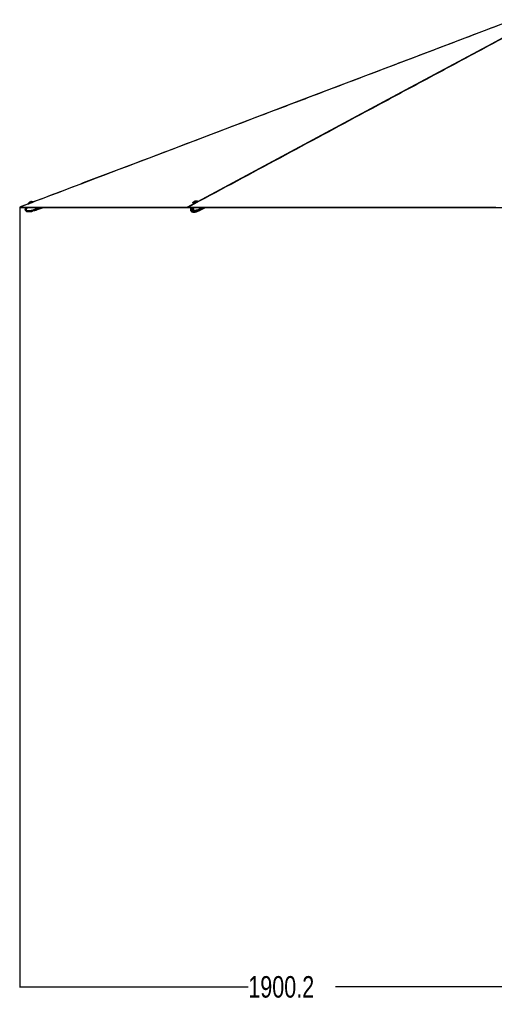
# Paper-space layout '4M DUO In Ground Anchor' of a CAD drawing. Header units: millimetres. Extents: x 20 to 26560, y 40 to 17993.
# Tile 78 of 89: x 18559 to 21872, y 1083 to 7958. Entities that reach past the tile are written whole.
import ezdxf

# ---------------------------------------------------------------- set-up
doc = ezdxf.new("R2010")
doc.units = ezdxf.units.MM
doc.layers.add('COMPONENT_GEOMETRY', color=7, linetype='Continuous')
doc.styles.add('SLDTEXTSTYLE0', font='TXT', dxfattribs={"width": 0.75})
doc.dimstyles.new('SLDDIMSTYLE1', dxfattribs={"dimtxt": 150, "dimasz": 6.604, "dimexe": 0, "dimexo": 0.0625, "dimgap": 37.5, "dimtad": 0, "dimtih": 1, "dimtoh": 1, "dimdec": 1, "dimlfac": 0.5, "dimrnd": 1e-09, "dimzin": 12, "dimdsep": 46, "dimtxsty": 'SLDTEXTSTYLE0', "dimsah": 1, "dimcen": 0.09, "dimadec": 0, "dimazin": 3, "dimtfac": 1, "dimtdec": 1, "dimtofl": 0, "dimtmove": 0, "dimatfit": 3, "dimfxl": 1, "dimfrac": 2, "dimtolj": 1, "dimtzin": 12, "dimarcsym": 0})

# ---------------------------------------------------------------- blocks, each defined once
blk = doc.blocks.new('_D_22')
at = {"layer": 'COMPONENT_GEOMETRY', "color": 7, "ltscale": 2}
for p, q in [((18559.1, 6646.7), (18559.1, 1199)), ((22359.5, 2280.8), (22359.5, 1199)), ((18559.1, 1205.3), (20154.5, 1205.3)), ((22359.5, 1205.3), (20764.1, 1205.3))]:
    blk.add_line(p, q, dxfattribs=at)
for points in [[(18559.1, 1205.3), (18565.7, 1204.3), (18565.7, 1206.3)], [(22359.5, 1205.3), (22352.9, 1206.3), (22352.9, 1204.3)]]:
    blk.add_solid(points, dxfattribs=at)
at = {"layer": 'COMPONENT_GEOMETRY', "color": 7, "ltscale": 2, "insert": (20154.5, 1279.6), "char_height": 150, "attachment_point": 1, "style": 'SLDTEXTSTYLE0'}
blk.add_mtext('1900.2', dxfattribs=at)

psp = doc.layouts.new('4M DUO In Ground Anchor')

# ---------------------------------------------------------------- linework, layer by layer
at = {"color": 7, "linetype": 'Continuous', "lineweight": 25, "ltscale": 2}
for p, q in [((18618.62, 6675.64), (18619.74, 6672.64)), ((18625.82, 6679.23), (18625.97, 6678.83)), ((18643.76, 6685.49), (18643.61, 6685.89)), ((18652.52, 6684.91), (18651.4, 6687.91)), ((19767.55, 6680.61), (19768.34, 6677.61)), ((19775.07, 6683.44), (19775.18, 6683.03)), ((19779.8, 6689.31), (19780.83, 6690.41)), ((19782.05, 6689.22), (19779.8, 6689.31)), ((19780.83, 6690.41), (19784.11, 6691.41)), ((19781.13, 6689.26), (19780.83, 6690.41)), ((19785.33, 6690.22), (19782.05, 6689.22)), ((19784.11, 6691.41), (19786.36, 6691.31)), ((19784.49, 6689.96), (19784.11, 6691.41)), ((19786.36, 6691.31), (19785.33, 6690.22)), ((19793.55, 6687.89), (19793.44, 6688.3)), ((19801.88, 6687.68), (19801.38, 6689.56)), ((18559.76, 6647.65), (19731.26, 6647.65)), ((18605.58, 6647.65), (18559.76, 6647.65)), ((18559.76, 6647.65), (18561.35, 6647.65)), ((18648.55, 6621.08), (18648.22, 6620.97)), ((18651.14, 6622.73), (18648.55, 6621.09)), ((18651.14, 6622.71), (18648.55, 6621.08)), ((18659.29, 6625.49), (18653.48, 6623.88)), ((18665.19, 6625.69), (18661.98, 6625.73)), ((18665.19, 6625.69), (18661.98, 6625.71)), ((18669.09, 6636.39), (18664.88, 6647.65)), ((18665.5, 6625.92), (18672.19, 6628.1)), ((18669.09, 6636.39), (18669.1, 6636.38)), ((18669.1, 6636.38), (18672.28, 6637.57)), ((18669.15, 6647.65), (18672.84, 6637.78)), ((18672.84, 6637.79), (18669.15, 6647.65)), ((18670.99, 6631.83), (18670.83, 6631.76)), ((18674.01, 6632.96), (18670.99, 6631.83)), ((18672.19, 6628.1), (18675.38, 6629.29)), ((18675.94, 6629.5), (18724.41, 6647.65)), ((19732.18, 6647.65), (18724.41, 6647.65)), ((19731.26, 6647.65), (22559.5, 6647.65)), ((19731.28, 6647.65), (19731.26, 6647.65)), ((19731.5, 6647.65), (19732.18, 6647.65)), ((19759.89, 6618.12), (19759.16, 6618.44)), ((19759.92, 6624.76), (19759.2, 6625.08)), ((19791.13, 6619.43), (19792.98, 6617.79)), ((19795.84, 6622.19), (19791.73, 6620.58)), ((19792.61, 6620.93), (19792.96, 6620.71)), ((19792.96, 6620.71), (19801.45, 6622.29)), ((19800.61, 6619.42), (19795.1, 6617.78)), ((19800.61, 6626.02), (19798.73, 6625.47)), ((19804.75, 6622.41), (19798.8, 6622.44)), ((19807.44, 6628.78), (19803.33, 6627.17)), ((19807.44, 6622.18), (19803.33, 6620.57)), ((19806.87, 6622.41), (19808.08, 6622.42)), ((19808.06, 6629.01), (19808.27, 6629.01)), ((19808.07, 6622.44), (19815.46, 6625.92)), ((19808.15, 6628.98), (19815.43, 6632.48)), ((19808.31, 6629.04), (19808.27, 6629.01)), ((19808.31, 6622.45), (19808.27, 6622.42)), ((19815.52, 6632.53), (19817.78, 6633.71)), ((19815.56, 6625.97), (19817.81, 6627.17)), ((19819.17, 6639.67), (19817.06, 6647.65)), ((19818.17, 6633.92), (19844.16, 6647.65)), ((19818.21, 6627.38), (19856.41, 6647.65)), ((19818.7, 6635.11), (19818.57, 6635.04)), ((19820.83, 6636.24), (19818.7, 6635.11)), ((19819.17, 6639.66), (19821.43, 6640.85)), ((19819.17, 6639.67), (19819.17, 6639.66)), ((19821.58, 6641), (19819.82, 6647.65)), ((19821.82, 6641.06), (19820.08, 6647.65)), ((19943.83, 6647.65), (19922.98, 6647.65)), ((21113.56, 6647.65), (21110.18, 6647.65)), ((21385.26, 6647.65), (21382.71, 6647.65))]:
    psp.add_line(p, q, dxfattribs=at)
at = {"color": 8, "linetype": 'Continuous', "lineweight": 25, "ltscale": 2}
for p, q in [((19728.39, 6649.61), (19779.56, 6677.1)), ((19800.68, 6688.45), (19801.2, 6688.72)), ((18672.28, 6637.57), (18668.51, 6647.65)), ((18672.84, 6637.79), (18699.2, 6647.65)), ((18674.57, 6633.17), (18713.25, 6647.65)), ((19791, 6619.92), (19791.13, 6619.43)), ((19792.98, 6617.79), (19792.19, 6620.76)), ((19794.26, 6620.95), (19795.1, 6617.78)), ((19800.61, 6619.42), (19799.92, 6622)), ((19802.84, 6622.42), (19803.33, 6620.57)), ((19821.43, 6640.85), (19819.63, 6647.65)), ((19821.23, 6636.44), (19842.44, 6647.65)), ((19821.82, 6641.06), (19834.3, 6647.65))]:
    psp.add_line(p, q, dxfattribs=at)
at = {"color": 7, "linetype": 'Continuous', "lineweight": 25, "ltscale": 2, "flags": 128}
for points in [[(21984.26, 7950.4), (21782.28, 7873.65), (21323.57, 7699.38), (20504.45, 7388.21), (19461.92, 6992.17), (19003.2, 6817.92), (18977.97, 6808.33), (18952.74, 6798.75), (18927.53, 6789.17), (18902.89, 6779.81), (18879.06, 6770.76), (18856.06, 6762.02), (18833.88, 6753.6), (18812.03, 6745.3), (18797.07, 6739.61), (18779.87, 6733.08), (18760.46, 6725.71), (18738.82, 6717.49), (18714.96, 6708.42), (18688.88, 6698.51), (18662.25, 6688.4), (18633.64, 6677.53), (18603.06, 6665.91), (18570.5, 6653.55), (18559.13, 6649.23)], [(18635.01, 6681.79), (18631.71, 6680.56), (18628.55, 6679.37), (18625.65, 6678.28), (18623.13, 6677.34), (18621.1, 6676.58), (18619.64, 6676.02), (18618.81, 6675.71), (18618.62, 6675.64)], [(18618.85, 6676.15), (18619.04, 6676.22), (18619.85, 6676.53), (18621.28, 6677.07), (18623.26, 6677.81), (18625.72, 6678.74), (18628.55, 6679.8), (18631.64, 6680.96), (18634.87, 6682.17)], [(18625.97, 6678.83), (18624.44, 6678.26), (18622.2, 6677.42), (18620.49, 6676.77), (18619.37, 6676.35), (18618.87, 6676.16), (18618.85, 6676.15)], [(18619.74, 6672.64), (18619.93, 6672.71), (18620.76, 6673.03), (18622.22, 6673.58), (18624.25, 6674.34), (18626.77, 6675.29), (18629.67, 6676.37), (18632.83, 6677.56), (18636.13, 6678.8)], [(18625.82, 6679.23), (18625.98, 6679.29), (18626.76, 6679.59), (18628.13, 6680.1), (18629.99, 6680.8), (18632.2, 6681.63), (18634.6, 6682.53), (18637, 6683.43), (18639.23, 6684.26), (18641.13, 6684.97), (18642.56, 6685.5), (18643.4, 6685.82), (18643.61, 6685.89)], [(18628.6, 6685.33), (18628.82, 6685.42), (18629.66, 6685.73), (18631.02, 6686.24), (18632.69, 6686.87), (18634.41, 6687.52), (18635.93, 6688.08), (18637.01, 6688.48), (18637.48, 6688.66), (18637.5, 6688.67)], [(18634.87, 6682.17), (18638.09, 6683.37), (18641.18, 6684.53), (18644.02, 6685.59), (18646.48, 6686.51), (18648.46, 6687.25), (18649.89, 6687.78), (18650.7, 6688.08), (18650.88, 6688.14)], [(18651.4, 6687.91), (18651.21, 6687.84), (18650.38, 6687.53), (18648.92, 6686.99), (18646.89, 6686.23), (18644.37, 6685.3), (18641.47, 6684.21), (18638.31, 6683.03), (18635.01, 6681.79)], [(18636.13, 6678.8), (18639.43, 6680.03), (18642.59, 6681.21), (18645.49, 6682.3), (18648.01, 6683.24), (18650.04, 6683.99), (18651.5, 6684.54), (18652.33, 6684.84), (18652.52, 6684.91)], [(18650.88, 6688.14), (18650.86, 6688.14), (18650.37, 6687.96), (18649.25, 6687.54), (18647.53, 6686.9), (18645.3, 6686.07), (18643.76, 6685.49)], [(19796.84, 6685.1), (19794.25, 6683.87), (19791.27, 6682.68), (19788, 6681.6), (19784.59, 6680.66), (19781.18, 6679.9), (19777.89, 6679.35), (19774.88, 6679.03), (19772.26, 6678.97), (19770.14, 6679.15), (19768.61, 6679.58), (19767.73, 6680.23), (19767.55, 6680.61)], [(19776.67, 6687.41), (19776.22, 6687.24), (19773.48, 6686.05), (19771.19, 6684.84), (19769.44, 6683.65), (19768.3, 6682.54), (19767.81, 6681.55), (19767.97, 6680.77)], [(19768.34, 6677.61), (19768.52, 6677.24), (19769.4, 6676.58), (19770.94, 6676.16), (19773.06, 6675.97), (19775.68, 6676.04), (19775.99, 6676.06)], [(19775.07, 6683.75), (19775.22, 6683.18), (19776.02, 6682.75), (19777.44, 6682.56)], [(19777.44, 6682.56), (19779.36, 6682.61), (19781.64, 6682.91), (19784.12, 6683.42), (19786.61, 6684.12), (19788.92, 6684.94), (19790.89, 6685.84), (19792.36, 6686.73), (19793.24, 6687.57), (19793.45, 6688.28), (19793.29, 6688.57)], [(19779.67, 6688.66), (19781.11, 6688.73), (19782.86, 6689.05), (19784.63, 6689.56), (19786.17, 6690.18), (19787.24, 6690.83), (19787.68, 6691.39), (19787.41, 6691.79), (19786.49, 6691.97), (19785.05, 6691.89), (19783.3, 6691.58), (19781.53, 6691.07), (19779.99, 6690.44), (19778.92, 6689.8), (19778.48, 6689.23), (19778.75, 6688.83), (19779.67, 6688.66)], [(19800.93, 6689.54), (19800.9, 6689.81), (19800.37, 6690.54), (19799.18, 6691.07), (19797.39, 6691.37), (19795.06, 6691.43), (19792.3, 6691.25), (19790.09, 6690.96)], [(19801.38, 6689.56), (19801.39, 6689.53), (19801.24, 6688.59), (19800.41, 6687.51), (19798.92, 6686.33), (19796.84, 6685.1)], [(18561.29, 6649.61), (18562.89, 6649.61), (18569.32, 6649.61), (18572.53, 6649.61), (18578.96, 6649.61), (18582.18, 6649.61), (18588.6, 6649.61), (18591.82, 6649.61), (18598.25, 6649.61), (18601.46, 6649.61), (18604.67, 6649.61), (18611.1, 6649.61), (18614.31, 6649.61), (18620.74, 6649.61), (18623.96, 6649.61), (18630.38, 6649.61), (18633.6, 6649.61), (18636.81, 6649.61), (18643.24, 6649.61), (18646.45, 6649.61), (18652.88, 6649.61), (18656.09, 6649.61), (18662.52, 6649.61), (18665.74, 6649.61), (18672.16, 6649.61), (18675.38, 6649.61), (18678.59, 6649.61), (18685.02, 6649.61), (18688.23, 6649.61), (18694.66, 6649.61), (18697.87, 6649.61), (18704.3, 6649.61), (18707.52, 6649.61), (18713.94, 6649.61), (18717.16, 6649.61), (18720.37, 6649.61), (18726.8, 6649.61), (18730.01, 6649.61), (18736.44, 6649.61), (18739.65, 6649.61), (18746.08, 6649.61), (18749.29, 6649.61), (18755.72, 6649.61), (18758.94, 6649.61), (18762.15, 6649.61), (18768.58, 6649.61), (18771.79, 6649.61), (18778.22, 6649.61), (18781.43, 6649.61), (18787.86, 6649.61), (18791.07, 6649.61), (18794.29, 6649.61), (18800.72, 6649.61), (18803.93, 6649.61), (18810.36, 6649.61), (18813.57, 6649.61), (18820, 6649.61), (18823.21, 6649.61), (18829.64, 6649.61), (18832.85, 6649.61), (18836.07, 6649.61), (18842.5, 6649.61), (18845.71, 6649.61), (18852.14, 6649.61), (18855.35, 6649.61), (18861.78, 6649.61), (18864.99, 6649.61), (18871.42, 6649.61), (18874.63, 6649.61), (18877.85, 6649.61), (18884.27, 6649.61), (18887.49, 6649.61), (18893.92, 6649.61), (18897.13, 6649.61), (18903.56, 6649.61), (18906.77, 6649.61), (18913.2, 6649.61), (18916.41, 6649.61), (18919.63, 6649.61), (18926.05, 6649.61), (18929.27, 6649.61), (18935.7, 6649.61), (18938.91, 6649.61), (18945.34, 6649.61), (18948.55, 6649.61), (18951.76, 6649.61), (18958.19, 6649.61), (18961.41, 6649.61), (18967.83, 6649.61), (18971.05, 6649.61), (18977.47, 6649.61), (18980.69, 6649.61), (18987.12, 6649.61), (18990.33, 6649.61), (18993.54, 6649.61), (18999.97, 6649.61), (19003.19, 6649.61), (19009.61, 6649.61), (19012.83, 6649.61), (19019.25, 6649.61), (19022.47, 6649.61), (19028.9, 6649.61), (19032.11, 6649.61), (19035.32, 6649.61), (19041.75, 6649.61), (19044.96, 6649.61), (19051.39, 6649.61), (19054.61, 6649.61), (19061.03, 6649.61), (19064.25, 6649.61), (19070.68, 6649.61), (19073.89, 6649.61), (19077.1, 6649.61), (19083.53, 6649.61), (19086.74, 6649.61), (19093.17, 6649.61), (19096.39, 6649.61), (19102.81, 6649.61), (19106.03, 6649.61), (19109.24, 6649.61), (19115.67, 6649.61), (19118.88, 6649.61), (19125.31, 6649.61), (19128.52, 6649.61), (19134.95, 6649.61), (19138.16, 6649.61), (19144.59, 6649.61), (19147.81, 6649.61), (19151.02, 6649.61), (19157.45, 6649.61), (19160.66, 6649.61), (19167.09, 6649.61), (19170.3, 6649.61), (19176.73, 6649.61), (19179.94, 6649.61), (19186.37, 6649.61), (19189.59, 6649.61), (19192.8, 6649.61), (19199.23, 6649.61), (19202.44, 6649.61), (19208.87, 6649.61), (19212.08, 6649.61), (19218.51, 6649.61), (19221.72, 6649.61), (19228.15, 6649.61), (19231.36, 6649.61), (19234.58, 6649.61), (19241.01, 6649.61), (19244.22, 6649.61), (19250.65, 6649.61), (19253.86, 6649.61), (19260.29, 6649.61), (19263.5, 6649.61), (19266.72, 6649.61), (19273.14, 6649.61), (19276.36, 6649.61), (19282.78, 6649.61), (19286, 6649.61), (19292.43, 6649.61), (19295.64, 6649.61), (19302.07, 6649.61), (19305.28, 6649.61), (19308.5, 6649.61), (19314.92, 6649.61), (19318.14, 6649.61), (19324.56, 6649.61), (19327.78, 6649.61), (19334.21, 6649.61), (19337.42, 6649.61), (19343.85, 6649.61), (19347.06, 6649.61), (19350.27, 6649.61), (19356.7, 6649.61), (19359.92, 6649.61), (19366.34, 6649.61), (19369.56, 6649.61), (19375.98, 6649.61), (19379.2, 6649.61), (19385.63, 6649.61), (19388.84, 6649.61), (19392.05, 6649.61), (19398.48, 6649.61), (19401.69, 6649.61), (19408.12, 6649.61), (19411.34, 6649.61), (19417.76, 6649.61), (19420.98, 6649.61), (19424.19, 6649.61), (19430.62, 6649.61), (19433.83, 6649.61), (19440.26, 6649.61), (19443.47, 6649.61), (19449.9, 6649.61), (19453.12, 6649.61), (19459.54, 6649.61), (19462.76, 6649.61), (19465.97, 6649.61), (19472.4, 6649.61), (19475.61, 6649.61), (19482.04, 6649.61), (19485.25, 6649.61), (19491.68, 6649.61), (19494.89, 6649.61), (19501.32, 6649.61), (19504.54, 6649.61), (19507.75, 6649.61), (19514.18, 6649.61), (19517.39, 6649.61), (19523.82, 6649.61), (19527.03, 6649.61), (19533.46, 6649.61), (19536.67, 6649.61), (19543.1, 6649.61), (19546.31, 6649.61), (19549.53, 6649.61), (19555.96, 6649.61), (19559.17, 6649.61), (19565.6, 6649.61), (19568.81, 6649.61), (19575.24, 6649.61), (19578.45, 6649.61), (19581.67, 6649.61), (19588.09, 6649.61), (19591.31, 6649.61), (19597.73, 6649.61), (19600.95, 6649.61), (19607.38, 6649.61), (19610.59, 6649.61), (19617.02, 6649.61), (19620.23, 6649.61), (19623.44, 6649.61), (19629.87, 6649.61), (19633.09, 6649.61), (19639.51, 6649.61), (19642.73, 6649.61), (19649.15, 6649.61), (19652.37, 6649.61), (19658.8, 6649.61), (19662.01, 6649.61), (19665.22, 6649.61), (19671.65, 6649.61), (19674.86, 6649.61), (19681.29, 6649.61), (19684.51, 6649.61), (19690.93, 6649.61), (19694.15, 6649.61), (19700.57, 6649.61), (19703.79, 6649.61), (19707, 6649.61), (19713.43, 6649.61), (19716.64, 6649.61), (19722.52, 6649.61), (19728.39, 6649.61)], [(18605.58, 6647.65), (18604.29, 6646.34), (18601.22, 6642.45), (18599.18, 6639.1), (18597.95, 6636.28), (18597.17, 6632.93), (18597.18, 6630.2), (18597.74, 6627.94), (18599.04, 6625.56), (18601.98, 6622.74), (18604.38, 6621.33), (18607.57, 6620.03), (18611.7, 6618.95), (18616.89, 6618.21), (18623.24, 6617.93), (18630.81, 6618.26), (18642.8, 6619.87), (18648.18, 6621.11), (18648.18, 6621.11)], [(18674.01, 6632.96), (18673.85, 6633.38), (18673.67, 6633.86), (18673.47, 6634.39), (18673.25, 6634.97), (18673.02, 6635.59), (18672.78, 6636.24), (18672.53, 6636.9), (18672.28, 6637.57)], [(18674.57, 6633.17), (18674.41, 6633.59), (18674.23, 6634.07), (18674.03, 6634.6), (18673.82, 6635.18), (18673.59, 6635.8), (18673.34, 6636.45), (18673.09, 6637.11), (18672.84, 6637.79)], [(18672.84, 6637.78), (18673.07, 6637.18), (18673.29, 6636.58), (18673.51, 6636), (18673.72, 6635.44), (18673.91, 6634.92), (18674.09, 6634.44), (18674.26, 6634.01), (18674.4, 6633.63)], [(18674.4, 6633.63), (18674.97, 6632.1), (18675.39, 6630.98), (18675.52, 6630.63)], [(18675.94, 6629.5), (18675.94, 6629.5), (18675.85, 6629.74), (18675.59, 6630.45), (18675.16, 6631.6), (18674.57, 6633.17)], [(19736.28, 6649.61), (19740.16, 6649.61), (19755.68, 6649.61), (19763.44, 6649.61), (19778.96, 6649.61), (19786.71, 6649.61), (19802.23, 6649.61), (19809.99, 6649.61), (19825.51, 6649.61), (19833.27, 6649.61), (19841.03, 6649.61), (19856.54, 6649.61), (19864.3, 6649.61), (19879.82, 6649.61), (19887.58, 6649.61), (19903.1, 6649.61), (19910.85, 6649.61), (19918.61, 6649.61), (19934.13, 6649.61), (19941.89, 6649.61), (19957.41, 6649.61), (19965.17, 6649.61), (19980.68, 6649.61), (19988.44, 6649.61), (20003.96, 6649.61), (20011.72, 6649.61), (20019.48, 6649.61), (20034.99, 6649.61), (20042.75, 6649.61), (20058.27, 6649.61), (20066.03, 6649.61), (20081.55, 6649.61), (20089.31, 6649.61), (20104.82, 6649.61), (20112.58, 6649.61), (20120.34, 6649.61), (20135.86, 6649.61), (20143.62, 6649.61), (20159.14, 6649.61), (20166.89, 6649.61), (20182.41, 6649.61), (20190.17, 6649.61), (20205.69, 6649.61), (20213.45, 6649.61), (20221.21, 6649.61), (20236.72, 6649.61), (20244.48, 6649.61), (20260, 6649.61), (20267.76, 6649.61), (20283.28, 6649.61), (20291.03, 6649.61), (20298.79, 6649.61), (20314.31, 6649.61), (20322.07, 6649.61), (20337.59, 6649.61), (20345.35, 6649.61), (20360.86, 6649.61), (20368.62, 6649.61), (20384.14, 6649.61), (20391.9, 6649.61), (20399.66, 6649.61), (20415.18, 6649.61), (20422.93, 6649.61), (20438.45, 6649.61), (20446.21, 6649.61), (20461.73, 6649.61), (20469.49, 6649.61), (20485, 6649.61), (20492.76, 6649.61), (20500.52, 6649.61), (20516.04, 6649.61), (20523.8, 6649.61), (20539.32, 6649.61), (20547.07, 6649.61), (20562.59, 6649.61), (20570.35, 6649.61), (20585.87, 6649.61), (20593.63, 6649.61), (20601.39, 6649.61), (20616.9, 6649.61), (20624.66, 6649.61), (20640.18, 6649.61), (20647.94, 6649.61), (20663.46, 6649.61), (20671.21, 6649.61), (20678.97, 6649.61), (20694.49, 6649.61), (20702.25, 6649.61), (20717.77, 6649.61), (20725.53, 6649.61), (20741.04, 6649.61), (20748.8, 6649.61), (20764.32, 6649.61), (20772.08, 6649.61), (20779.84, 6649.61), (20795.36, 6649.61), (20803.11, 6649.61), (20818.63, 6649.61), (20826.39, 6649.61), (20841.91, 6649.61), (20849.67, 6649.61), (20865.18, 6649.61), (20872.94, 6649.61), (20880.7, 6649.61), (20896.22, 6649.61), (20903.98, 6649.61), (20919.5, 6649.61), (20927.25, 6649.61), (20942.77, 6649.61), (20950.53, 6649.61), (20966.05, 6649.61), (20973.81, 6649.61), (20981.57, 6649.61), (20997.08, 6649.61), (21004.84, 6649.61), (21020.36, 6649.61), (21028.12, 6649.61), (21043.64, 6649.61), (21051.39, 6649.61), (21059.15, 6649.61), (21074.67, 6649.61), (21082.43, 6649.61), (21097.95, 6649.61), (21105.71, 6649.61), (21121.22, 6649.61), (21128.98, 6649.61), (21144.5, 6649.61), (21152.26, 6649.61), (21160.02, 6649.61), (21175.53, 6649.61), (21183.29, 6649.61), (21198.81, 6649.61), (21206.57, 6649.61), (21222.09, 6649.61), (21229.85, 6649.61), (21245.36, 6649.61), (21253.12, 6649.61), (21260.88, 6649.61), (21276.4, 6649.61), (21284.16, 6649.61), (21299.68, 6649.61), (21307.43, 6649.61), (21322.95, 6649.61), (21330.71, 6649.61), (21346.23, 6649.61), (21353.99, 6649.61), (21361.75, 6649.61), (21377.26, 6649.61), (21385.02, 6649.61), (21400.54, 6649.61), (21408.3, 6649.61), (21423.82, 6649.61), (21431.57, 6649.61), (21439.33, 6649.61), (21454.85, 6649.61), (21462.61, 6649.61), (21478.13, 6649.61), (21485.89, 6649.61), (21501.4, 6649.61), (21509.16, 6649.61), (21524.68, 6649.61), (21532.44, 6649.61), (21540.2, 6649.61), (21555.71, 6649.61), (21563.47, 6649.61), (21578.99, 6649.61), (21586.75, 6649.61), (21602.27, 6649.61), (21610.03, 6649.61), (21625.54, 6649.61), (21633.3, 6649.61), (21641.06, 6649.61), (21656.58, 6649.61), (21664.34, 6649.61), (21679.85, 6649.61), (21687.61, 6649.61), (21703.13, 6649.61), (21710.89, 6649.61), (21726.41, 6649.61), (21734.17, 6649.61), (21741.92, 6649.61), (21757.44, 6649.61), (21765.2, 6649.61), (21780.72, 6649.61), (21788.48, 6649.61), (21803.99, 6649.61), (21811.75, 6649.61), (21819.51, 6649.61), (21835.03, 6649.61), (21842.79, 6649.61), (21858.31, 6649.61), (21866.06, 6649.61), (21881.58, 6649.61)], [(19817.78, 6633.71), (19819.23, 6634.66), (19820.83, 6636.24)], [(19818.17, 6633.92), (19819.63, 6634.87), (19821.23, 6636.44)]]:
    psp.add_lwpolyline(points, dxfattribs=at)
at = {"color": 8, "linetype": 'Continuous', "lineweight": 25, "ltscale": 2, "flags": 128}
for points in [[(19801.55, 6688.91), (21256.17, 7470.36), (21456.24, 7577.84), (21656.32, 7685.33), (21856.41, 7792.82), (22056.53, 7900.32), (22160.75, 7956.31)], [(19767.97, 6680.77), (19768.01, 6680.72), (19768.87, 6680.08), (19770.37, 6679.66), (19772.44, 6679.48), (19775, 6679.55), (19777.95, 6679.85), (19781.15, 6680.39), (19784.49, 6681.13), (19787.82, 6682.05), (19791.01, 6683.11), (19793.93, 6684.27), (19796.46, 6685.47)], [(18672.19, 6628.1), (18672.19, 6628.1), (18672.1, 6628.34), (18671.84, 6629.04), (18671.41, 6630.19), (18670.83, 6631.76)], [(18675.38, 6629.29), (18675.38, 6629.29), (18675.29, 6629.53), (18675.02, 6630.24), (18674.59, 6631.39), (18674.01, 6632.96)], [(19815.43, 6632.48), (19816.97, 6633.47), (19818.57, 6635.04)], [(19821.58, 6641), (19821.58, 6641), (19821.58, 6640.97), (19821.55, 6640.93), (19821.5, 6640.89), (19821.43, 6640.85)]]:
    psp.add_lwpolyline(points, dxfattribs=at)
at = {"color": 7, "linetype": 'Continuous', "lineweight": 25, "ltscale": 4}
for centre, radius, start, end in [((18636.39, 6678.09), 10.63, 137.069091, 173.866654), ((18636.39, 6678.09), 10.63, 47.18993, 83.987493), ((19773.42, 6685.81), 10.1, 248.096731, 273.781833), ((19785.44, 6681.4), 10.63, 127.429682, 167.241622), ((19785.44, 6681.4), 10.63, 42.409722, 82.221662), ((18716.7, 6519.4), 126.25, 110.326643, 110.598855), ((18673.86, 6633.49), 0.554, 285.445802, 14.317594), ((19796.09, 6632.64), 10.24, 268.747804, 284.931907), ((19812.6, 6638.53), 12.5, 236.842915, 294.646012), ((19813, 6638.72), 12.48, 237.155537, 294.668528), ((19816.46, 6639.15), 5.25, 326.313439, 18.932589), ((19816.86, 6639.36), 5.25, 326.313373, 18.938477)]:
    psp.add_arc(centre, radius, start, end, dxfattribs=at)
at = {"color": 8, "linetype": 'Continuous', "lineweight": 25, "ltscale": 4}
for centre, radius, start, end in [((19794.41, 6692.22), 7.05, 286.881667, 337.689412), ((19810.39, 6638.12), 13.2, 237.360223, 293.05933)]:
    psp.add_arc(centre, radius, start, end, dxfattribs=at)
at = {"color": 8, "linetype": 'Continuous', "lineweight": 25, "ltscale": 2}
for points, knots in [([(21985.67, 7950.55), (21924.47, 7927.29), (21760.41, 7864.93), (21493.45, 7763.5), (21184.8, 7646.24), (20876.16, 7528.99), (20567.51, 7411.73), (19795.89, 7118.6), (19127.14, 6864.56), (18561.29, 6649.61)], [0, 0, 0, 0, 0.05361259, 0.14374462, 0.23387675, 0.32400889, 0.41414107, 0.50427322, 1, 1, 1, 1]), ([(22171.82, 7958.28), (22123.79, 7932.45), (22003.06, 7867.5), (21809.53, 7763.5), (21591.32, 7646.24), (21373.09, 7528.99), (21154.85, 7411.73), (20609.26, 7118.6), (20136.4, 6864.56), (19736.28, 6649.61)], [0, 0, 0, 0, 0.0592017, 0.1488014, 0.2384012, 0.3280011, 0.4176009, 0.5072008, 1, 1, 1, 1]), ([(18670.83, 6631.76), (18670.83, 6631.76), (18666.48, 6631.76), (18657.63, 6625.14), (18643.5, 6622.47), (18630.63, 6619.98), (18620.08, 6619.41), (18612.25, 6620.03), (18606.01, 6621.8), (18602.23, 6623.78), (18600, 6626.13), (18598.76, 6628.32), (18598.11, 6630.92), (18598.56, 6634.84), (18600.56, 6639.36), (18603.8, 6643.82), (18606.5, 6646.46), (18607.73, 6647.65)], [0, 0, 0, 0, 0.0000024, 0.1313244, 0.3087432, 0.4361059, 0.5283714, 0.6285441, 0.6719554, 0.7244768, 0.7551586, 0.768495, 0.8003385, 0.8339962, 0.885783, 0.9480877, 1, 1, 1, 1]), ([(18616.05, 6647.65), (18614.7, 6646.6), (18611.96, 6644.44), (18608.26, 6640.6), (18605.35, 6636.76), (18603.84, 6633.48), (18603.53, 6631.34), (18603.77, 6630.25), (18604.28, 6629.38), (18605.57, 6628.1), (18608.1, 6626.85), (18613.15, 6625.42), (18620.12, 6624.85), (18629.9, 6625.35), (18642.26, 6627.38), (18655.8, 6631.08), (18665.07, 6634.78), (18669.09, 6636.39)], [0, 0, 0, 0, 0.0565632, 0.1158132, 0.1761615, 0.2157551, 0.2342674, 0.2466399, 0.2518347, 0.2673893, 0.3058071, 0.3439818, 0.4414101, 0.5356307, 0.6686921, 0.8563374, 1, 1, 1, 1]), ([(19759.16, 6618.44), (19759.1, 6618.47), (19757.94, 6618.97), (19756.23, 6620.47), (19754.69, 6622.78), (19753.81, 6624.98), (19753.4, 6627.55), (19753.4, 6629.87), (19753.68, 6630.95), (19753.7, 6631)], [0, 0, 0, 0, 0.0148743, 0.3309765, 0.5156333, 0.5958916, 0.7875437, 0.9901096, 1, 1, 1, 1]), ([(19759.2, 6625.08), (19759.13, 6625.11), (19757.96, 6625.63), (19756.23, 6627.14), (19754.68, 6629.46), (19753.81, 6631.65), (19753.36, 6634.25), (19753.61, 6638.17), (19754.91, 6642.68), (19756.32, 6645.98), (19757.31, 6647.56), (19757.37, 6647.65)], [0, 0, 0, 0, 0.01129412, 0.19605521, 0.30397904, 0.35088996, 0.46290281, 0.58129691, 0.76346501, 0.98530643, 1, 1, 1, 1]), ([(19754.48, 6629.38), (19754.43, 6628.86), (19754.33, 6627.97), (19754.51, 6626.91), (19754.86, 6626.04), (19755.74, 6624.76), (19757.44, 6623.51), (19760.83, 6622.1), (19764.57, 6621.54), (19767.5, 6621.82), (19768.47, 6621.91)], [0, 0, 0, 0, 0.0636244, 0.1089152, 0.1279297, 0.1848689, 0.3255062, 0.4652537, 0.8219128, 1, 1, 1, 1]), ([(19793.13, 6623.65), (19789.55, 6621.89), (19783.38, 6618.87), (19774.99, 6616.69), (19768.11, 6616.11), (19763.23, 6616.54), (19760.5, 6617.83), (19759.89, 6618.12)], [0, 0, 0, 0, 0.3349597, 0.5775064, 0.7532192, 0.9439887, 1, 1, 1, 1]), ([(19818.57, 6635.04), (19818.57, 6635.04), (19818.57, 6630.69), (19806.27, 6631.22), (19798.03, 6625.18), (19787.66, 6623.38), (19779.73, 6622.7), (19773.8, 6623.36), (19769.13, 6625.14), (19766.35, 6627.11), (19764.73, 6629.47), (19763.85, 6631.66), (19763.4, 6634.26), (19763.76, 6638.18), (19765.34, 6642.67), (19767.09, 6645.95), (19768.29, 6647.54), (19768.38, 6647.65)], [0, 0, 0, 0, 0.0000013, 0.1377994, 0.3239696, 0.4576113, 0.5544283, 0.6595375, 0.7050907, 0.7602053, 0.7923988, 0.8063926, 0.8398067, 0.8751244, 0.9294647, 0.9948408, 1, 1, 1, 1]), ([(19776.63, 6647.65), (19775.67, 6646.43), (19773.73, 6643.93), (19771.52, 6640.09), (19770.35, 6636.81), (19770.08, 6634.68), (19770.25, 6633.59), (19770.61, 6632.71), (19771.55, 6631.44), (19773.43, 6630.18), (19777.18, 6628.75), (19782.38, 6628.17), (19789.7, 6628.66), (19798.98, 6630.68), (19809.15, 6634.37), (19816.14, 6638.06), (19819.17, 6639.67)], [0, 0, 0, 0, 0.0616405, 0.125686, 0.1677057, 0.1873528, 0.2004841, 0.2059952, 0.2225046, 0.2632753, 0.3037897, 0.407184, 0.5071811, 0.6483924, 0.8475342, 1, 1, 1, 1])]:
    psp.add_open_spline(points, degree=3, knots=knots, dxfattribs=at)
at = {"color": 7, "linetype": 'Continuous', "lineweight": 25, "ltscale": 2}
for points, knots in [([(18561.29, 6649.61), (18560.76, 6649.58), (18560.01, 6649.53), (18559.33, 6649.3), (18559.13, 6649.23)], [0, 0, 0, 0, 0.7007435, 1, 1, 1, 1]), ([(18559.13, 6649.23), (18559.23, 6648.96), (18559.45, 6648.44), (18559.66, 6647.92), (18559.76, 6647.65)], [0, 0, 0, 0, 0.49998, 1, 1, 1, 1]), ([(18559.13, 6649.23), (18559.23, 6648.96), (18559.45, 6648.44), (18559.66, 6647.92), (18559.76, 6647.65)], [0, 0, 0, 0, 0.49998, 1, 1, 1, 1]), ([(18648.21, 6620.96), (18648.2, 6620.96), (18648.16, 6620.95), (18648.39, 6621.03), (18648.55, 6621.09)], [0, 0, 0, 0, 0.2995233, 1, 1, 1, 1]), ([(18651.14, 6622.73), (18651.3, 6622.86), (18651.61, 6623.13), (18652.39, 6623.53), (18653.06, 6623.77), (18653.43, 6623.87), (18653.48, 6623.88)], [0, 0, 0, 0, 0.3195049, 0.6396015, 0.9470292, 1, 1, 1, 1]), ([(18659.29, 6625.49), (18659.61, 6625.57), (18660.25, 6625.73), (18661.15, 6625.81), (18661.7, 6625.78), (18661.94, 6625.73), (18661.98, 6625.73)], [0, 0, 0, 0, 0.305681, 0.61082472, 0.93061791, 1, 1, 1, 1]), ([(18661.98, 6625.71), (18661.75, 6625.74), (18661.29, 6625.8), (18660.32, 6625.73), (18659.63, 6625.55), (18659.29, 6625.47)], [0, 0, 0, 0, 0.3375253, 0.6754909, 1, 1, 1, 1]), ([(18665.19, 6625.69), (18665.34, 6625.72), (18665.58, 6625.77), (18665.56, 6625.76), (18665.55, 6625.76)], [0, 0, 0, 0, 0.6284159, 1, 1, 1, 1]), ([(18665.56, 6625.76), (18665.49, 6625.75), (18665.4, 6625.73), (18665.22, 6625.7), (18665.19, 6625.69)], [0, 0, 0, 0, 0.8750176, 1, 1, 1, 1]), ([(18669.1, 6636.38), (18669.35, 6635.76), (18669.85, 6634.5), (18670.5, 6632.95), (18670.85, 6632.15), (18670.99, 6631.85), (18670.99, 6631.83)], [0, 0, 0, 0, 0.3502916, 0.700586, 0.9859272, 1, 1, 1, 1]), ([(18675.41, 6629.32), (18675.46, 6629.34), (18675.57, 6629.39), (18675.67, 6629.52), (18675.74, 6629.66), (18675.76, 6629.78), (18675.77, 6629.89), (18675.76, 6629.96), (18675.75, 6630), (18675.74, 6630.02), (18675.74, 6630.03), (18675.73, 6630.05), (18675.73, 6630.07), (18675.7, 6630.13), (18675.66, 6630.25), (18675.52, 6630.62), (18675.51, 6630.65)], [0, 0, 0, 0, 0.027901, 0.0585513, 0.0839873, 0.1054807, 0.1230725, 0.1361318, 0.1434961, 0.1488153, 0.1556551, 0.1679673, 0.2001187, 0.3562997, 0.9521691, 1, 1, 1, 1]), ([(19730.81, 6649.23), (19730.23, 6649.37), (19729.39, 6649.58), (19728.62, 6649.6), (19728.39, 6649.61)], [0, 0, 0, 0, 0.7006863, 1, 1, 1, 1]), ([(19736.28, 6649.61), (19734.99, 6649.58), (19733.15, 6649.53), (19731.35, 6649.3), (19730.81, 6649.23)], [0, 0, 0, 0, 0.700728, 1, 1, 1, 1]), ([(19730.81, 6649.23), (19730.88, 6648.96), (19731.03, 6648.44), (19731.18, 6647.92), (19731.26, 6647.65)], [0, 0, 0, 0, 0.500014, 1, 1, 1, 1]), ([(19756.89, 6647.65), (19756.84, 6647.58), (19756.11, 6646.41), (19755.13, 6644.18), (19754, 6641.21), (19753.25, 6638.58), (19752.9, 6636.01), (19752.98, 6633.51), (19753.5, 6631.22), (19754.45, 6629.24), (19755.67, 6627.73), (19757.13, 6626.35), (19758.34, 6625.45), (19759.11, 6625.08), (19759.19, 6625.05)], [0, 0, 0, 0, 0.0103951, 0.1736694, 0.2886804, 0.3871176, 0.4852767, 0.576304, 0.6623592, 0.7459895, 0.8198833, 0.8865491, 0.9895935, 1, 1, 1, 1]), ([(19753.37, 6632.14), (19753.35, 6632.05), (19753.1, 6631.14), (19752.92, 6629.33), (19752.97, 6626.84), (19753.5, 6624.55), (19754.45, 6622.57), (19755.68, 6621.06), (19757.13, 6619.68), (19758.33, 6618.79), (19759.09, 6618.44), (19759.14, 6618.41)], [0, 0, 0, 0, 0.0164721, 0.1746999, 0.3214342, 0.4601146, 0.5948782, 0.7138772, 0.8212512, 0.9873085, 1, 1, 1, 1]), ([(19759.92, 6618.19), (19760.74, 6617.74), (19762.58, 6616.71), (19765.28, 6615.94), (19768.67, 6615.15), (19772.8, 6614.63), (19777.83, 6614.56), (19783.34, 6615.01), (19789.59, 6616.1), (19794.71, 6617.31), (19797.67, 6618.4), (19798.2, 6618.6)], [0, 0, 0, 0, 0.06220139, 0.13995983, 0.19117676, 0.30664077, 0.44208995, 0.57267225, 0.74165324, 0.95373954, 1, 1, 1, 1]), ([(19759.95, 6624.84), (19761.04, 6624.27), (19762.9, 6623.28), (19765.48, 6622.55), (19767.54, 6622.06), (19770.25, 6621.58), (19774.11, 6621.21), (19779.12, 6621.25), (19784.28, 6621.78), (19789.12, 6622.65), (19793.21, 6623.64), (19796.38, 6624.53), (19798.1, 6625.12), (19798.77, 6625.35)], [0, 0, 0, 0, 0.0809286, 0.139612, 0.1814235, 0.2272141, 0.3340314, 0.4642885, 0.6090916, 0.7395308, 0.8504061, 0.9423384, 1, 1, 1, 1]), ([(19791.13, 6619.43), (19791.05, 6619.56), (19790.89, 6619.82), (19791.08, 6620.23), (19791.44, 6620.47), (19791.69, 6620.57), (19791.73, 6620.58)], [0, 0, 0, 0, 0.3195309, 0.6395968, 0.9470794, 1, 1, 1, 1]), ([(19795.1, 6617.78), (19794.79, 6617.74), (19794.17, 6617.64), (19793.39, 6617.64), (19793.12, 6617.74), (19792.98, 6617.79)], [0, 0, 0, 0, 0.3221948, 0.644423, 1, 1, 1, 1]), ([(19795.84, 6622.19), (19796.09, 6622.27), (19796.58, 6622.44), (19797.56, 6622.51), (19798.32, 6622.49), (19798.72, 6622.44), (19798.8, 6622.44)], [0, 0, 0, 0, 0.3057218, 0.610834, 0.9306635, 1, 1, 1, 1]), ([(19800.61, 6626.02), (19800.91, 6626.16), (19801.51, 6626.42), (19802.44, 6626.82), (19803.02, 6627.06), (19803.29, 6627.16), (19803.33, 6627.17)], [0, 0, 0, 0, 0.3195774, 0.6396018, 0.947098, 1, 1, 1, 1]), ([(19803.33, 6620.57), (19803.09, 6620.48), (19802.62, 6620.3), (19801.75, 6619.92), (19801.07, 6619.61), (19800.7, 6619.46), (19800.61, 6619.42)], [0, 0, 0, 0, 0.2994406, 0.5987946, 0.9021224, 1, 1, 1, 1]), ([(19804.75, 6622.41), (19805.06, 6622.43), (19805.69, 6622.49), (19806.42, 6622.49), (19806.75, 6622.45), (19806.86, 6622.41), (19806.87, 6622.41)], [0, 0, 0, 0, 0.3187754, 0.6376557, 0.9546649, 1, 1, 1, 1]), ([(19807.44, 6628.78), (19807.64, 6628.86), (19808.04, 6629.01), (19808.32, 6629.09), (19808.31, 6629.06), (19808.3, 6629.05)], [0, 0, 0, 0, 0.3932233, 0.7858105, 1, 1, 1, 1]), ([(19808.3, 6622.46), (19808.31, 6622.47), (19808.35, 6622.5), (19808.07, 6622.43), (19807.65, 6622.26), (19807.44, 6622.18)], [0, 0, 0, 0, 0.1483019, 0.58282292, 1, 1, 1, 1]), ([(19807.44, 6622.18), (19807.64, 6622.26), (19808.04, 6622.42), (19808.32, 6622.5), (19808.31, 6622.47), (19808.3, 6622.46)], [0, 0, 0, 0, 0.3928899, 0.7850669, 1, 1, 1, 1]), ([(19819.17, 6639.66), (19819.31, 6639.03), (19819.57, 6637.78), (19819.34, 6636.23), (19818.95, 6635.43), (19818.71, 6635.12), (19818.7, 6635.11)], [0, 0, 0, 0, 0.3502948, 0.7005958, 0.9859567, 1, 1, 1, 1]), ([(19820.93, 6636.32), (19821.09, 6636.54), (19821.5, 6637.1), (19821.65, 6637.86), (19821.74, 6638.33)], [0, 0, 0, 0, 0.3891897, 1, 1, 1, 1]), ([(19821.74, 6638.33), (19821.76, 6638.38), (19821.93, 6638.94), (19821.83, 6639.9), (19821.64, 6640.75), (19821.58, 6641)], [0, 0, 0, 0, 0.07145935, 0.72398768, 1, 1, 1, 1])]:
    psp.add_open_spline(points, degree=3, knots=knots, dxfattribs=at)

# ---------------------------------------------------------------- dimensions: what is measured, and where the dimension line sits
at = {"layer": 'COMPONENT_GEOMETRY', "color": 7, "ltscale": 2}
dim = psp.add_linear_dim(base=(18559.13, 1205.33), p1=(22359.5, 2283.33), p2=(18559.13, 6649.23), dimstyle='SLDDIMSTYLE1', dxfattribs=at)
dim.commit()
dim.dimension.update_dxf_attribs({"geometry": '_D_22', "text_midpoint": (20459.31, 1205.33), "dimtype": 160})

doc.saveas('drawing.dxf')
